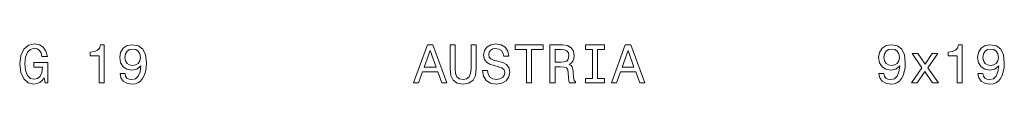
# Model space of a CAD drawing. Extents: x 69.2 to 146.8, y 89.9 to 93.
import ezdxf

# ---------------------------------------------------------------- set-up
doc = ezdxf.new("R2010")
doc.units = 0

msp = doc.modelspace()

# ---------------------------------------------------------------- linework, layer by layer
at = {"color": 7, "lineweight": 13}
for points in [[(71.109863, 90.348335), (71.18335, 89.94632), (71.39949, 89.94632), (71.39949, 91.56736), (70.305832, 91.56736), (70.305832, 91.199921), (70.980186, 91.199921), (70.980186, 91.173988), (70.928307, 90.776291), (70.789978, 90.482346), (70.578163, 90.296463), (70.314476, 90.235947), (70.020531, 90.313751), (69.79142, 90.547188), (69.644447, 90.931908), (69.592575, 91.45929), (69.640121, 91.982346), (69.787102, 92.367065), (70.020531, 92.600502), (70.33609, 92.682632), (70.552231, 92.639404), (70.729462, 92.518364), (70.859146, 92.315193), (70.932632, 92.042862), (71.360588, 92.042862), (71.248192, 92.457848), (71.036377, 92.769089), (70.738106, 92.95929), (70.36203, 93.02845), (69.869232, 92.92038), (69.497475, 92.60482), (69.25972, 92.107704), (69.177589, 91.44632), (69.25972, 90.780617), (69.497475, 90.283493), (69.847618, 89.967934), (70.288544, 89.864189), (70.534935, 89.898766), (70.755402, 89.985222), (70.945602, 90.13652)], [(75.445602, 89.94632), (75.838974, 89.94632), (75.838974, 92.967934), (75.545029, 92.967934), (75.467216, 92.704247), (75.311592, 92.527008), (75.073845, 92.423264), (74.745316, 92.38868), (74.745316, 92.081764), (75.445602, 92.081764)], [(77.088257, 90.689835), (77.153091, 90.348335), (77.338974, 90.084648), (77.632919, 89.92038), (78.021973, 89.859863), (78.277016, 89.890121), (78.506119, 89.967934), (78.700645, 90.101936), (78.864914, 90.292137), (78.994591, 90.529892), (79.089691, 90.823845), (79.145889, 91.161018), (79.167503, 91.550064), (79.094017, 92.159576), (78.882202, 92.60482), (78.545029, 92.872833), (78.082489, 92.967934), (77.658859, 92.890121), (77.338974, 92.682632), (77.131477, 92.362747), (77.062317, 91.960732), (77.131477, 91.545746), (77.334648, 91.230179), (77.637245, 91.031334), (78.021973, 90.966492), (78.428314, 91.048622), (78.735229, 91.299347), (78.666061, 90.819519), (78.527733, 90.47802), (78.315918, 90.274849), (78.026291, 90.210007), (77.801506, 90.240265), (77.637245, 90.335365), (77.529175, 90.486664), (77.485947, 90.689835)], [(77.481628, 91.96505), (77.524849, 92.233063), (77.645889, 92.444878), (77.83609, 92.578888), (78.082489, 92.626434), (78.337532, 92.578888), (78.532059, 92.444878), (78.653091, 92.237389), (78.700645, 91.969376), (78.653091, 91.697037), (78.532059, 91.493874), (78.333206, 91.368507), (78.069519, 91.325279), (77.831772, 91.368507), (77.645889, 91.493874), (77.524849, 91.692719)], [(100.232346, 89.94632), (100.630043, 89.94632), (100.945602, 90.828163), (102.143013, 90.828163), (102.458572, 89.94632), (102.864914, 89.94632), (101.76693, 92.950645), (101.326004, 92.950645)], [(101.083939, 91.195602), (101.546471, 92.518364), (102.009003, 91.195602)], [(103.115631, 91.087532), (103.176147, 90.547188), (103.366348, 90.16246), (103.686234, 89.941994), (104.148773, 89.864189), (104.606987, 89.941994), (104.926872, 90.16246), (105.117073, 90.542862), (105.181915, 91.087532), (105.181915, 92.94632), (104.7799, 92.94632), (104.7799, 91.065918), (104.740997, 90.698479), (104.624283, 90.434792), (104.42543, 90.279175), (104.148773, 90.227303), (103.863472, 90.279175), (103.664627, 90.434792), (103.547913, 90.69416), (103.513329, 91.065918), (103.513329, 92.94632), (103.115631, 92.94632)], [(106.068085, 90.936234), (105.674713, 90.936234), (105.761169, 90.47802), (105.97731, 90.140846), (106.310158, 89.937675), (106.759727, 89.864189), (107.204971, 89.93335), (107.537827, 90.12355), (107.749641, 90.421822), (107.827454, 90.815193), (107.762604, 91.169662), (107.581055, 91.398766), (107.287109, 91.550064), (106.893738, 91.66246), (106.556557, 91.744591), (106.33609, 91.839691), (106.210739, 91.97802), (106.171829, 92.19416), (106.210739, 92.38868), (106.323128, 92.53566), (106.496033, 92.635078), (106.733795, 92.669662), (106.975861, 92.626434), (107.166061, 92.50972), (107.291428, 92.315193), (107.351944, 92.051506), (107.745316, 92.051506), (107.745316, 92.06015), (107.676147, 92.466492), (107.472984, 92.769089), (107.153099, 92.95929), (106.720825, 93.024132), (106.331772, 92.95929), (106.029175, 92.777733), (105.834656, 92.49675), (105.765488, 92.133636), (105.821686, 91.809433), (105.985947, 91.588974), (106.245316, 91.441994), (106.599785, 91.329605), (106.949928, 91.230179), (107.213615, 91.135078), (107.373558, 90.99675), (107.429756, 90.771965), (107.377884, 90.542862), (107.243881, 90.369949), (107.04071, 90.261879), (106.777023, 90.227303), (106.48307, 90.274849), (106.258286, 90.413177), (106.115631, 90.637962)], [(109.154541, 89.94632), (109.552231, 89.94632), (109.552231, 92.583206), (110.460014, 92.583206), (110.460014, 92.94632), (108.242432, 92.94632), (108.242432, 92.583206), (109.154541, 92.583206)], [(110.991714, 89.94632), (111.393738, 89.94632), (111.393738, 91.212891), (111.804398, 91.212891), (112.106995, 91.199921), (112.297195, 91.139404), (112.40094, 90.99675), (112.444168, 90.741707), (112.465782, 90.352661), (112.491714, 90.097618), (112.543594, 89.94632), (112.997482, 89.94632), (112.997482, 90.02845), (112.898056, 90.14949), (112.86348, 90.374275), (112.833214, 90.858421), (112.759727, 91.217216), (112.660309, 91.329605), (112.504684, 91.411736), (112.677597, 91.519806), (112.79863, 91.671104), (112.876442, 91.861305), (112.902374, 92.090408), (112.841858, 92.453522), (112.668945, 92.725861), (112.383652, 92.890121), (111.994598, 92.94632), (110.991714, 92.94632)], [(111.882202, 92.578888), (112.145897, 92.552948), (112.331772, 92.470818), (112.448486, 92.319519), (112.487396, 92.081764), (112.444168, 91.831047), (112.327454, 91.679749), (112.128601, 91.601936), (111.85627, 91.580322), (111.393738, 91.580322), (111.393738, 92.578888)], [(114.359154, 90.309433), (113.80584, 90.309433), (113.80584, 89.94632), (115.310165, 89.94632), (115.310165, 90.309433), (114.756851, 90.309433), (114.756851, 92.583206), (115.310165, 92.583206), (115.310165, 92.94632), (113.80584, 92.94632), (113.80584, 92.583206), (114.359154, 92.583206)], [(115.846184, 89.94632), (116.243881, 89.94632), (116.559441, 90.828163), (117.756851, 90.828163), (118.072411, 89.94632), (118.478752, 89.94632), (117.380768, 92.950645), (116.93985, 92.950645)], [(116.697769, 91.195602), (117.160309, 92.518364), (117.622841, 91.195602)], [(136.941284, 90.689835), (137.006134, 90.348335), (137.192017, 90.084648), (137.485962, 89.92038), (137.875, 89.859863), (138.130035, 89.890121), (138.359161, 89.967934), (138.55368, 90.101936), (138.717941, 90.292137), (138.847626, 90.529892), (138.942719, 90.823845), (138.998932, 91.161018), (139.020538, 91.550064), (138.947052, 92.159576), (138.735229, 92.60482), (138.398056, 92.872833), (137.935516, 92.967934), (137.511902, 92.890121), (137.192017, 92.682632), (136.984512, 92.362747), (136.915344, 91.960732), (136.984512, 91.545746), (137.187683, 91.230179), (137.49028, 91.031334), (137.875, 90.966492), (138.281342, 91.048622), (138.588257, 91.299347), (138.519104, 90.819519), (138.380768, 90.47802), (138.168945, 90.274849), (137.879333, 90.210007), (137.654541, 90.240265), (137.49028, 90.335365), (137.382202, 90.486664), (137.338989, 90.689835)], [(137.334656, 91.96505), (137.377884, 92.233063), (137.498932, 92.444878), (137.689117, 92.578888), (137.935516, 92.626434), (138.190567, 92.578888), (138.385101, 92.444878), (138.506134, 92.237389), (138.55368, 91.969376), (138.506134, 91.697037), (138.385101, 91.493874), (138.186249, 91.368507), (137.922546, 91.325279), (137.684799, 91.368507), (137.498932, 91.493874), (137.377884, 91.692719)], [(143.105545, 89.94632), (143.498917, 89.94632), (143.498917, 92.967934), (143.204971, 92.967934), (143.127167, 92.704247), (142.971542, 92.527008), (142.733795, 92.423264), (142.405258, 92.38868), (142.405258, 92.081764), (143.105545, 92.081764)], [(144.748199, 90.689835), (144.813034, 90.348335), (144.998917, 90.084648), (145.292862, 89.92038), (145.681915, 89.859863), (145.936951, 89.890121), (146.166061, 89.967934), (146.360596, 90.101936), (146.524841, 90.292137), (146.654541, 90.529892), (146.749634, 90.823845), (146.805832, 91.161018), (146.827454, 91.550064), (146.753967, 92.159576), (146.542145, 92.60482), (146.204956, 92.872833), (145.742432, 92.967934), (145.318802, 92.890121), (144.998917, 92.682632), (144.791412, 92.362747), (144.72226, 91.960732), (144.791412, 91.545746), (144.994598, 91.230179), (145.29718, 91.031334), (145.681915, 90.966492), (146.088257, 91.048622), (146.395172, 91.299347), (146.326004, 90.819519), (146.187683, 90.47802), (145.975861, 90.274849), (145.686234, 90.210007), (145.461456, 90.240265), (145.29718, 90.335365), (145.189117, 90.486664), (145.145889, 90.689835)], [(145.141571, 91.96505), (145.184784, 92.233063), (145.305832, 92.444878), (145.496033, 92.578888), (145.742432, 92.626434), (145.997467, 92.578888), (146.192001, 92.444878), (146.313034, 92.237389), (146.360596, 91.969376), (146.313034, 91.697037), (146.192001, 91.493874), (145.993149, 91.368507), (145.729462, 91.325279), (145.491699, 91.368507), (145.305832, 91.493874), (145.184784, 91.692719)], [(139.962891, 89.94632), (140.559448, 90.849777), (141.173279, 89.94632), (141.631485, 89.94632), (140.801514, 91.143723), (141.583923, 92.267647), (141.143005, 92.267647), (140.576721, 91.424706), (140.010437, 92.267647), (139.560883, 92.267647), (140.330322, 91.139404), (139.517654, 89.94632)]]:
    msp.add_lwpolyline(points, close=True, dxfattribs=at)

doc.saveas('drawing.dxf')
